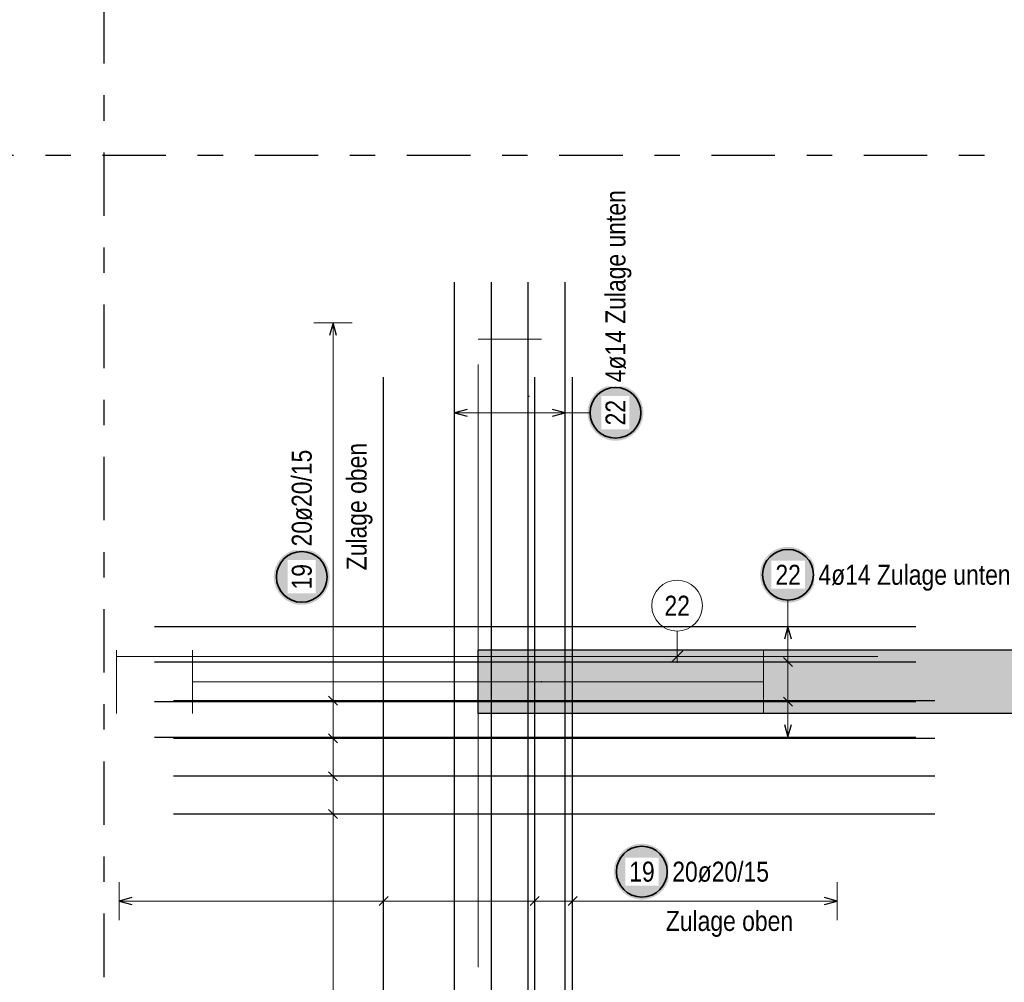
# Model space of a CAD drawing. Header units: millimetres. Extents: x -48 to 49.2, y -6.2 to 26.4.
# Tile 7 of 53: x 7.2 to 11.1, y 2.7 to 6.5. Entities that reach past the tile are written whole.
import ezdxf

# ---------------------------------------------------------------- set-up
doc = ezdxf.new("R2010")
doc.units = ezdxf.units.MM
doc.linetypes.add('DASHDOTX2', pattern=[2, 1, -0.5, 0, -0.5])
for name, color, linetype, lineweight in [('Achsen', 7, 'Continuous', 20), ('Mattenbewehrung', 7, 'Continuous', 20), ('Schraffuren', 7, 'Continuous', 20)]:
    doc.layers.add(name, color=color, linetype=linetype, lineweight=lineweight)
doc.styles.add('Arial Narrow', font='ARIALN.TTF')

msp = doc.modelspace()

# ---------------------------------------------------------------- hatches: boundary and pattern name
at = {"layer": 'Achsen', "lineweight": 25, "true_color": 0xffffff}
for points in [[(9.680112, 4.924256), (9.680045, 4.928095), (9.679844, 4.931929), (9.67951, 4.935754), (9.679042, 4.939565), (9.678441, 4.943358), (9.677708, 4.947127), (9.676845, 4.950868), (9.675851, 4.954576), (9.674728, 4.958248), (9.673478, 4.961878), (9.672102, 4.965463), (9.670602, 4.968997), (9.66898, 4.972477), (9.667236, 4.975898), (9.665375, 4.979256), (9.663397, 4.982547), (9.661306, 4.985767), (9.659104, 4.988913), (9.656793, 4.991979), (9.654377, 4.994963), (9.651858, 4.997861), (9.64924, 5.000669), (9.646525, 5.003384), (9.643717, 5.006002), (9.640819, 5.008521), (9.637835, 5.010937), (9.634769, 5.013248), (9.631623, 5.01545), (9.628403, 5.017542), (9.625112, 5.019519), (9.621754, 5.02138), (9.618333, 5.023124), (9.614853, 5.024746), (9.611319, 5.026246), (9.607734, 5.027622), (9.604104, 5.028872), (9.600432, 5.029995), (9.596724, 5.030989), (9.592982, 5.031852), (9.589213, 5.032585), (9.585421, 5.033186), (9.58161, 5.033654), (9.577785, 5.033988), (9.573951, 5.034189), (9.570112, 5.034256), (9.566273, 5.034189), (9.562439, 5.033988), (9.558614, 5.033654), (9.554803, 5.033186), (9.551011, 5.032585), (9.547242, 5.031852), (9.543501, 5.030989), (9.539792, 5.029995), (9.53612, 5.028872), (9.53249, 5.027622), (9.528905, 5.026246), (9.525371, 5.024746), (9.521891, 5.023124), (9.51847, 5.02138), (9.515112, 5.019519), (9.511821, 5.017542), (9.508601, 5.01545), (9.505456, 5.013248), (9.502389, 5.010937), (9.499406, 5.008521), (9.496508, 5.006002), (9.4937, 5.003384), (9.490985, 5.000669), (9.488366, 4.997861), (9.485847, 4.994963), (9.483431, 4.991979), (9.48112, 4.988913), (9.478918, 4.985767), (9.476827, 4.982547), (9.474849, 4.979256), (9.472988, 4.975898), (9.471245, 4.972477), (9.469622, 4.968997), (9.468122, 4.965463), (9.466746, 4.961878), (9.465496, 4.958248), (9.464373, 4.954576), (9.46338, 4.950868), (9.462516, 4.947127), (9.461783, 4.943358), (9.461183, 4.939565), (9.460715, 4.935754), (9.46038, 4.931929), (9.460179, 4.928095), (9.460112, 4.924256), (9.460179, 4.920417), (9.46038, 4.916583), (9.460715, 4.912758), (9.461183, 4.908947), (9.461783, 4.905155), (9.462516, 4.901386), (9.46338, 4.897645), (9.464373, 4.893936), (9.465496, 4.890264), (9.466746, 4.886634), (9.468122, 4.88305), (9.469622, 4.879515), (9.471245, 4.876035), (9.472988, 4.872614), (9.474849, 4.869256), (9.476827, 4.865965), (9.478918, 4.862745), (9.48112, 4.8596), (9.483431, 4.856533), (9.485847, 4.85355), (9.488366, 4.850652), (9.490985, 4.847844), (9.4937, 4.845129), (9.496508, 4.84251), (9.499406, 4.839991), (9.502389, 4.837575), (9.505456, 4.835264), (9.508601, 4.833062), (9.511821, 4.830971), (9.515112, 4.828993), (9.51847, 4.827132), (9.521891, 4.825389), (9.525371, 4.823766), (9.528905, 4.822266), (9.53249, 4.82089), (9.53612, 4.81964), (9.539792, 4.818517), (9.543501, 4.817524), (9.547242, 4.81666), (9.551011, 4.815927), (9.554803, 4.815327), (9.558614, 4.814859), (9.562439, 4.814524), (9.566273, 4.814323), (9.570112, 4.814256), (9.573951, 4.814323), (9.577785, 4.814524), (9.58161, 4.814859), (9.585421, 4.815327), (9.589213, 4.815927), (9.592982, 4.81666), (9.596724, 4.817524), (9.600432, 4.818517), (9.604104, 4.81964), (9.607734, 4.82089), (9.611319, 4.822266), (9.614853, 4.823766), (9.618333, 4.825389), (9.621754, 4.827132), (9.625112, 4.828993), (9.628403, 4.830971), (9.631623, 4.833062), (9.634769, 4.835264), (9.637835, 4.837575), (9.640819, 4.839991), (9.643717, 4.84251), (9.646525, 4.845129), (9.64924, 4.847844), (9.651858, 4.850652), (9.654377, 4.85355), (9.656793, 4.856533), (9.659104, 4.8596), (9.661306, 4.862745), (9.663397, 4.865965), (9.665375, 4.869256), (9.667236, 4.872614), (9.66898, 4.876035), (9.670602, 4.879515), (9.672102, 4.88305), (9.673478, 4.886634), (9.674728, 4.890264), (9.675851, 4.893936), (9.676845, 4.897645), (9.677708, 4.901386), (9.678441, 4.905155), (9.679042, 4.908947), (9.67951, 4.912758), (9.679844, 4.916583)], [(10.359802, 4.285889), (10.359735, 4.289728), (10.359534, 4.293563), (10.359199, 4.297388), (10.358731, 4.301199), (10.358131, 4.304991), (10.357398, 4.30876), (10.356534, 4.312501), (10.355541, 4.31621), (10.354418, 4.319881), (10.353168, 4.323512), (10.351792, 4.327096), (10.350292, 4.330631), (10.348669, 4.33411), (10.346926, 4.337531), (10.345065, 4.340889), (10.343087, 4.344181), (10.340996, 4.347401), (10.338794, 4.350546), (10.336483, 4.353612), (10.334067, 4.356596), (10.331548, 4.359494), (10.328929, 4.362302), (10.326214, 4.365017), (10.323406, 4.367635), (10.320509, 4.370154), (10.317525, 4.372571), (10.314458, 4.374881), (10.311313, 4.377084), (10.308093, 4.379175), (10.304802, 4.381152), (10.301444, 4.383014), (10.298023, 4.384757), (10.294543, 4.386379), (10.291009, 4.38788), (10.287424, 4.389256), (10.283794, 4.390506), (10.280122, 4.391628), (10.276413, 4.392622), (10.272672, 4.393486), (10.268903, 4.394218), (10.265111, 4.394819), (10.2613, 4.395287), (10.257475, 4.395622), (10.253641, 4.395822), (10.249802, 4.395889), (10.245963, 4.395822), (10.242129, 4.395622), (10.238304, 4.395287), (10.234493, 4.394819), (10.230701, 4.394218), (10.226932, 4.393486), (10.22319, 4.392622), (10.219482, 4.391628), (10.21581, 4.390506), (10.21218, 4.389256), (10.208595, 4.38788), (10.205061, 4.386379), (10.201581, 4.384757), (10.19816, 4.383014), (10.194802, 4.381152), (10.191511, 4.379175), (10.188291, 4.377084), (10.185146, 4.374881), (10.182079, 4.372571), (10.179095, 4.370154), (10.176198, 4.367635), (10.173389, 4.365017), (10.170675, 4.362302), (10.168056, 4.359494), (10.165537, 4.356596), (10.163121, 4.353612), (10.16081, 4.350546), (10.158608, 4.347401), (10.156517, 4.344181), (10.154539, 4.340889), (10.152678, 4.337531), (10.150935, 4.33411), (10.149312, 4.330631), (10.147812, 4.327096), (10.146436, 4.323512), (10.145186, 4.319881), (10.144063, 4.31621), (10.143069, 4.312501), (10.142206, 4.30876), (10.141473, 4.304991), (10.140872, 4.301199), (10.140404, 4.297388), (10.14007, 4.293563), (10.139869, 4.289728), (10.139802, 4.285889), (10.139869, 4.282051), (10.14007, 4.278216), (10.140404, 4.274391), (10.140872, 4.27058), (10.141473, 4.266788), (10.142206, 4.263019), (10.143069, 4.259278), (10.144063, 4.255569), (10.145186, 4.251898), (10.146436, 4.248267), (10.147812, 4.244683), (10.149312, 4.241148), (10.150935, 4.237669), (10.152678, 4.234248), (10.154539, 4.230889), (10.156517, 4.227598), (10.158608, 4.224378), (10.16081, 4.221233), (10.163121, 4.218167), (10.165537, 4.215183), (10.168056, 4.212285), (10.170675, 4.209477), (10.173389, 4.206762), (10.176198, 4.204144), (10.179095, 4.201625), (10.182079, 4.199208), (10.185146, 4.196898), (10.188291, 4.194695), (10.191511, 4.192604), (10.194802, 4.190627), (10.19816, 4.188765), (10.201581, 4.187022), (10.205061, 4.185399), (10.208595, 4.183899), (10.21218, 4.182523), (10.21581, 4.181273), (10.219482, 4.180151), (10.22319, 4.179157), (10.226932, 4.178293), (10.230701, 4.177561), (10.234493, 4.17696), (10.238304, 4.176492), (10.242129, 4.176157), (10.245963, 4.175956), (10.249802, 4.175889), (10.253641, 4.175956), (10.257475, 4.176157), (10.2613, 4.176492), (10.265111, 4.17696), (10.268903, 4.177561), (10.272672, 4.178293), (10.276413, 4.179157), (10.280122, 4.180151), (10.283794, 4.181273), (10.287424, 4.182523), (10.291009, 4.183899), (10.294543, 4.185399), (10.298023, 4.187022), (10.301444, 4.188765), (10.304802, 4.190627), (10.308093, 4.192604), (10.311313, 4.194695), (10.314458, 4.196898), (10.317525, 4.199208), (10.320509, 4.201625), (10.323406, 4.204144), (10.326214, 4.206762), (10.328929, 4.209477), (10.331548, 4.212285), (10.334067, 4.215183), (10.336483, 4.218167), (10.338794, 4.221233), (10.340996, 4.224378), (10.343087, 4.227598), (10.345065, 4.230889), (10.346926, 4.234248), (10.348669, 4.237669), (10.350292, 4.241148), (10.351792, 4.244683), (10.353168, 4.248267), (10.354418, 4.251898), (10.355541, 4.255569), (10.356534, 4.259278), (10.357398, 4.263019), (10.358131, 4.266788), (10.358731, 4.27058), (10.359199, 4.274391), (10.359534, 4.278216)]]:
    msp.add_hatch(color=7, dxfattribs=at).paths.add_polyline_path(points)
at = {"layer": 'Schraffuren', "lineweight": 25, "true_color": 0xffffff}
for points in [[(8.443767, 4.277504), (8.4437, 4.281343), (8.443499, 4.285178), (8.443165, 4.289002), (8.442697, 4.292813), (8.442096, 4.296606), (8.441363, 4.300375), (8.4405, 4.304116), (8.439506, 4.307824), (8.438383, 4.311496), (8.437133, 4.315127), (8.435757, 4.318711), (8.434257, 4.322245), (8.432635, 4.325725), (8.430891, 4.329146), (8.42903, 4.332504), (8.427052, 4.335795), (8.424961, 4.339016), (8.422759, 4.342161), (8.420448, 4.345227), (8.418032, 4.348211), (8.415513, 4.351109), (8.412895, 4.353917), (8.41018, 4.356632), (8.407372, 4.35925), (8.404474, 4.361769), (8.40149, 4.364186), (8.398424, 4.366496), (8.395278, 4.368698), (8.392058, 4.37079), (8.388767, 4.372767), (8.385409, 4.374629), (8.381988, 4.376372), (8.378508, 4.377994), (8.374974, 4.379495), (8.371389, 4.380871), (8.367759, 4.382121), (8.364087, 4.383243), (8.360379, 4.384237), (8.356637, 4.385101), (8.352868, 4.385833), (8.349076, 4.386434), (8.345265, 4.386902), (8.34144, 4.387236), (8.337606, 4.387437), (8.333767, 4.387504), (8.329928, 4.387437), (8.326094, 4.387236), (8.322269, 4.386902), (8.318458, 4.386434), (8.314666, 4.385833), (8.310897, 4.385101), (8.307156, 4.384237), (8.303447, 4.383243), (8.299775, 4.382121), (8.296145, 4.380871), (8.29256, 4.379495), (8.289026, 4.377994), (8.285546, 4.376372), (8.282125, 4.374629), (8.278767, 4.372767), (8.275476, 4.37079), (8.272256, 4.368698), (8.269111, 4.366496), (8.266044, 4.364186), (8.263061, 4.361769), (8.260163, 4.35925), (8.257355, 4.356632), (8.25464, 4.353917), (8.252021, 4.351109), (8.249502, 4.348211), (8.247086, 4.345227), (8.244775, 4.342161), (8.242573, 4.339016), (8.240482, 4.335795), (8.238504, 4.332504), (8.236643, 4.329146), (8.2349, 4.325725), (8.233277, 4.322245), (8.231777, 4.318711), (8.230401, 4.315127), (8.229151, 4.311496), (8.228028, 4.307824), (8.227035, 4.304116), (8.226171, 4.300375), (8.225438, 4.296606), (8.224838, 4.292813), (8.22437, 4.289002), (8.224035, 4.285178), (8.223834, 4.281343), (8.223767, 4.277504), (8.223834, 4.273665), (8.224035, 4.269831), (8.22437, 4.266006), (8.224838, 4.262195), (8.225438, 4.258403), (8.226171, 4.254634), (8.227035, 4.250893), (8.228028, 4.247184), (8.229151, 4.243512), (8.230401, 4.239882), (8.231777, 4.236298), (8.233277, 4.232763), (8.2349, 4.229284), (8.236643, 4.225862), (8.238504, 4.222504), (8.240482, 4.219213), (8.242573, 4.215993), (8.244775, 4.212848), (8.247086, 4.209782), (8.249502, 4.206798), (8.252021, 4.2039), (8.25464, 4.201092), (8.257355, 4.198377), (8.260163, 4.195758), (8.263061, 4.193239), (8.266044, 4.190823), (8.269111, 4.188512), (8.272256, 4.18631), (8.275476, 4.184219), (8.278767, 4.182242), (8.282125, 4.18038), (8.285546, 4.178637), (8.289026, 4.177014), (8.29256, 4.175514), (8.296145, 4.174138), (8.299775, 4.172888), (8.303447, 4.171766), (8.307156, 4.170772), (8.310897, 4.169908), (8.314666, 4.169175), (8.318458, 4.168575), (8.322269, 4.168107), (8.326094, 4.167772), (8.329928, 4.167571), (8.333767, 4.167504), (8.337606, 4.167571), (8.34144, 4.167772), (8.345265, 4.168107), (8.349076, 4.168575), (8.352868, 4.169175), (8.356637, 4.169908), (8.360379, 4.170772), (8.364087, 4.171766), (8.367759, 4.172888), (8.371389, 4.174138), (8.374974, 4.175514), (8.378508, 4.177014), (8.381988, 4.178637), (8.385409, 4.18038), (8.388767, 4.182242), (8.392058, 4.184219), (8.395278, 4.18631), (8.398424, 4.188512), (8.40149, 4.190823), (8.404474, 4.193239), (8.407372, 4.195758), (8.41018, 4.198377), (8.412895, 4.201092), (8.415513, 4.2039), (8.418032, 4.206798), (8.420448, 4.209782), (8.422759, 4.212848), (8.424961, 4.215993), (8.427052, 4.219213), (8.42903, 4.222504), (8.430891, 4.225862), (8.432635, 4.229284), (8.434257, 4.232763), (8.435757, 4.236298), (8.437133, 4.239882), (8.438383, 4.243512), (8.439506, 4.247184), (8.4405, 4.250893), (8.441363, 4.254634), (8.442096, 4.258403), (8.442697, 4.262195), (8.443165, 4.266006), (8.443499, 4.269831)], [(9.783884, 3.115781), (9.783817, 3.11962), (9.783616, 3.123454), (9.783282, 3.127279), (9.782814, 3.13109), (9.782213, 3.134882), (9.78148, 3.138651), (9.780617, 3.142392), (9.779623, 3.146101), (9.7785, 3.149773), (9.77725, 3.153403), (9.775874, 3.156988), (9.774374, 3.160522), (9.772752, 3.164002), (9.771008, 3.167423), (9.769147, 3.170781), (9.76717, 3.174072), (9.765078, 3.177292), (9.762876, 3.180437), (9.760565, 3.183504), (9.758149, 3.186487), (9.75563, 3.189385), (9.753012, 3.192193), (9.750297, 3.194908), (9.747489, 3.197527), (9.744591, 3.200046), (9.741607, 3.202462), (9.738541, 3.204773), (9.735395, 3.206975), (9.732175, 3.209066), (9.728884, 3.211044), (9.725526, 3.212905), (9.722105, 3.214648), (9.718625, 3.216271), (9.715091, 3.217771), (9.711506, 3.219147), (9.707876, 3.220397), (9.704204, 3.22152), (9.700496, 3.222513), (9.696755, 3.223377), (9.692986, 3.22411), (9.689193, 3.22471), (9.685382, 3.225178), (9.681557, 3.225513), (9.677723, 3.225714), (9.673884, 3.225781), (9.670045, 3.225714), (9.666211, 3.225513), (9.662386, 3.225178), (9.658575, 3.22471), (9.654783, 3.22411), (9.651014, 3.223377), (9.647273, 3.222513), (9.643564, 3.22152), (9.639892, 3.220397), (9.636262, 3.219147), (9.632678, 3.217771), (9.629143, 3.216271), (9.625663, 3.214648), (9.622242, 3.212905), (9.618884, 3.211044), (9.615593, 3.209066), (9.612373, 3.206975), (9.609228, 3.204773), (9.606162, 3.202462), (9.603178, 3.200046), (9.60028, 3.197527), (9.597472, 3.194908), (9.594757, 3.192193), (9.592138, 3.189385), (9.589619, 3.186487), (9.587203, 3.183504), (9.584892, 3.180437), (9.58269, 3.177292), (9.580599, 3.174072), (9.578621, 3.170781), (9.57676, 3.167423), (9.575017, 3.164002), (9.573394, 3.160522), (9.571894, 3.156988), (9.570518, 3.153403), (9.569268, 3.149773), (9.568145, 3.146101), (9.567152, 3.142392), (9.566288, 3.138651), (9.565555, 3.134882), (9.564955, 3.13109), (9.564487, 3.127279), (9.564152, 3.123454), (9.563951, 3.11962), (9.563884, 3.115781), (9.563951, 3.111942), (9.564152, 3.108108), (9.564487, 3.104283), (9.564955, 3.100472), (9.565555, 3.09668), (9.566288, 3.092911), (9.567152, 3.089169), (9.568145, 3.085461), (9.569268, 3.081789), (9.570518, 3.078159), (9.571894, 3.074574), (9.573394, 3.07104), (9.575017, 3.06756), (9.57676, 3.064139), (9.578621, 3.060781), (9.580599, 3.05749), (9.58269, 3.05427), (9.584892, 3.051124), (9.587203, 3.048058), (9.589619, 3.045074), (9.592138, 3.042176), (9.594757, 3.039368), (9.597472, 3.036653), (9.60028, 3.034035), (9.603178, 3.031516), (9.606162, 3.0291), (9.609228, 3.026789), (9.612373, 3.024587), (9.615593, 3.022496), (9.618884, 3.020518), (9.622242, 3.018657), (9.625663, 3.016913), (9.629143, 3.015291), (9.632678, 3.013791), (9.636262, 3.012415), (9.639892, 3.011165), (9.643564, 3.010042), (9.647273, 3.009048), (9.651014, 3.008185), (9.654783, 3.007452), (9.658575, 3.006851), (9.662386, 3.006383), (9.666211, 3.006049), (9.670045, 3.005848), (9.673884, 3.005781), (9.677723, 3.005848), (9.681557, 3.006049), (9.685382, 3.006383), (9.689193, 3.006851), (9.692986, 3.007452), (9.696755, 3.008185), (9.700496, 3.009048), (9.704204, 3.010042), (9.707876, 3.011165), (9.711506, 3.012415), (9.715091, 3.013791), (9.718625, 3.015291), (9.722105, 3.016913), (9.725526, 3.018657), (9.728884, 3.020518), (9.732175, 3.022496), (9.735395, 3.024587), (9.738541, 3.026789), (9.741607, 3.0291), (9.744591, 3.031516), (9.747489, 3.034035), (9.750297, 3.036653), (9.753012, 3.039368), (9.75563, 3.042176), (9.758149, 3.045074), (9.760565, 3.048058), (9.762876, 3.051124), (9.765078, 3.05427), (9.76717, 3.05749), (9.769147, 3.060781), (9.771008, 3.064139), (9.772752, 3.06756), (9.774374, 3.07104), (9.775874, 3.074574), (9.77725, 3.078159), (9.7785, 3.081789), (9.779623, 3.085461), (9.780617, 3.089169), (9.78148, 3.092911), (9.782213, 3.09668), (9.782814, 3.100472), (9.783282, 3.104283), (9.783616, 3.108108)]]:
    msp.add_hatch(color=7, dxfattribs=at).paths.add_polyline_path(points)
at = {"layer": 'Schraffuren', "lineweight": 25, "true_color": 0xd7ffd7}
msp.add_hatch(color=254, dxfattribs=at).paths.add_polyline_path([(12.028764, 3.989131), (12.028764, 3.739131), (9.028764, 3.739131), (9.028764, 3.989131)])

# ---------------------------------------------------------------- linework, layer by layer
at = {"layer": 'Achsen', "color": 3, "linetype": 'DASHDOTX2', "lineweight": 25, "ltscale": 0.25}
for p, q in [((7.553775, 19.150591), (7.553775, 0.225215)), ((1.548578, 5.939131), (14.028942, 5.939131))]:
    msp.add_line(p, q, dxfattribs=at)
at = {"layer": 'Achsen', "color": 3, "linetype": 'Continuous', "lineweight": 25}
for p, q in [((8.935764, 2.439131), (8.935764, 5.439131)), ((9.081097, 2.439131), (9.081097, 5.439131)), ((9.226431, 2.439131), (9.226431, 5.439131)), ((9.371764, 2.439131), (9.371764, 5.439131)), ((8.985764, 4.937654), (8.935764, 4.924256)), ((9.371764, 4.924256), (9.321764, 4.937654)), ((8.935764, 4.924256), (8.985764, 4.910859)), ((9.321764, 4.910859), (9.371764, 4.924256)), ((7.753764, 4.082131), (10.753764, 4.082131)), ((10.249802, 4.082131), (10.236404, 4.032131)), ((10.263199, 4.032131), (10.249802, 4.082131)), ((10.26748, 3.924453), (10.232124, 3.959809)), ((7.753764, 3.942131), (10.753764, 3.942131)), ((10.26748, 3.768453), (10.232124, 3.803809)), ((7.753764, 3.786131), (10.753764, 3.786131)), ((10.236404, 3.696131), (10.249802, 3.646131)), ((10.249802, 3.646131), (10.263199, 3.696131)), ((7.753764, 3.646131), (10.753764, 3.646131))]:
    msp.add_line(p, q, dxfattribs=at)
at = {"layer": 'Achsen', "color": 9, "linetype": 'Continuous', "lineweight": 0}
for p, q in [((9.028764, 5.214131), (9.278764, 5.214131)), ((9.812766, 4.064005), (9.812766, 3.939131)), ((7.603764, 3.739131), (7.603764, 3.989131)), ((7.603764, 3.964131), (7.603764, 3.964131)), ((7.603764, 3.964131), (10.603764, 3.964131)), ((9.790669, 3.942034), (9.834864, 3.986228))]:
    msp.add_line(p, q, dxfattribs=at)
at = {"layer": 'Achsen', "color": 5, "linetype": 'Continuous', "lineweight": 18}
for p, q in [((8.935764, 4.999256), (8.935764, 4.849256)), ((9.371764, 4.849256), (9.371764, 4.999256)), ((8.935764, 4.924256), (9.371764, 4.924256)), ((9.470112, 4.924256), (9.371764, 4.924256)), ((10.249802, 4.185889), (10.249802, 4.082131)), ((10.324802, 4.082131), (10.174802, 4.082131)), ((10.249802, 4.082131), (10.249802, 3.646131)), ((10.324802, 3.942131), (10.174802, 3.942131)), ((10.324802, 3.786131), (10.174802, 3.786131)), ((10.174802, 3.646131), (10.324802, 3.646131))]:
    msp.add_line(p, q, dxfattribs=at)
at = {"layer": 'Achsen', "color": 2, "linetype": 'Continuous', "lineweight": 35}
for centre in [(9.570112, 4.924256), (10.249802, 4.285889)]:
    msp.add_circle(centre, 0.1, dxfattribs=at)
at = {"layer": 'Achsen', "color": 9, "linetype": 'Continuous', "lineweight": 0}
for centre, radius in [((9.812766, 4.164005), 0.1), ((9.278764, 3.864131), 0.00111)]:
    msp.add_circle(centre, radius, dxfattribs=at)
at = {"layer": 'Mattenbewehrung', "color": 3, "linetype": 'Continuous', "lineweight": 25}
for p, q in [((12.028764, 3.989131), (9.028764, 3.989131)), ((9.028764, 3.739131), (9.028764, 3.989131)), ((12.028764, 3.739131), (9.028764, 3.739131))]:
    msp.add_line(p, q, dxfattribs=at)
at = {"layer": 'Schraffuren', "color": 5, "linetype": 'Continuous', "lineweight": 18}
for p, q in [((8.532079, 5.279129), (8.382079, 5.279129)), ((8.457079, 2.449131), (8.457079, 5.279129)), ((8.382079, 3.789656), (8.532079, 3.789656)), ((8.382079, 3.640709), (8.532079, 3.640709)), ((8.382079, 3.491762), (8.532079, 3.491762)), ((8.382079, 3.342815), (8.532079, 3.342815)), ((7.613764, 3.075), (7.613764, 2.925)), ((8.656395, 3.075), (8.656395, 2.925)), ((9.252184, 3.075), (9.252184, 2.925)), ((9.401131, 3.075), (9.401131, 2.925)), ((10.443762, 2.925), (10.443762, 3.075)), ((7.613764, 3), (10.443762, 3))]:
    msp.add_line(p, q, dxfattribs=at)
at = {"layer": 'Schraffuren', "color": 3, "linetype": 'Continuous', "lineweight": 25}
for p, q in [((8.457079, 5.279129), (8.443681, 5.229129)), ((8.470476, 5.229129), (8.457079, 5.279129)), ((8.656395, 2.064131), (8.656395, 5.064131)), ((9.252184, 2.064131), (9.252184, 5.064131)), ((9.401131, 2.064131), (9.401131, 5.064131)), ((8.439401, 3.807334), (8.474756, 3.771979)), ((10.828764, 3.789656), (7.828764, 3.789656)), ((8.439401, 3.658387), (8.474756, 3.623032)), ((10.828764, 3.640709), (7.828764, 3.640709)), ((8.439401, 3.50944), (8.474756, 3.474084)), ((10.828764, 3.491762), (7.828764, 3.491762)), ((10.828764, 3.342815), (7.828764, 3.342815)), ((8.439401, 3.360492), (8.474756, 3.325137)), ((7.663764, 3.013397), (7.613764, 3)), ((7.613764, 3), (7.663764, 2.986603)), ((8.674073, 3.017678), (8.638717, 2.982322)), ((9.269862, 3.017678), (9.234507, 2.982322)), ((9.418809, 3.017678), (9.383454, 2.982322)), ((10.443762, 3), (10.393762, 3.013397)), ((10.393762, 2.986603), (10.443762, 3))]:
    msp.add_line(p, q, dxfattribs=at)
at = {"layer": 'Schraffuren', "color": 9, "linetype": 'Continuous', "lineweight": 0}
for p, q in [((9.028764, 3.864131), (9.028764, 5.114131)), ((9.028764, 4.989131), (9.028764, 2.739131)), ((7.903764, 3.739131), (7.903764, 3.989131)), ((10.153764, 3.739131), (10.153764, 3.989131)), ((7.903764, 3.864131), (10.153764, 3.864131))]:
    msp.add_line(p, q, dxfattribs=at)
msp.add_circle((9.228563, 4.989131), 0.00111, dxfattribs=at)
at = {"layer": 'Schraffuren', "color": 2, "linetype": 'Continuous', "lineweight": 35}
for centre in [(8.333767, 4.277504), (9.673884, 3.115781)]:
    msp.add_circle(centre, 0.1, dxfattribs=at)

# ---------------------------------------------------------------- texts
at = {"layer": 'Achsen', "color": 9, "lineweight": 0, "insert": (9.763154, 4.20338), "char_height": 0.07875, "attachment_point": 1, "line_spacing_factor": 0.9, "style": 'Arial Narrow'}
msp.add_mtext('22', dxfattribs=at)
at = {"layer": 'Schraffuren', "color": 2, "lineweight": 35, "style": 'Arial Narrow'}
msp.add_text('Zulage oben', height=0.07875, rotation=90, dxfattribs=at).set_placement((8.589245, 4.303707))
msp.add_text('Zulage oben', height=0.07875, dxfattribs=at).set_placement((9.768373, 2.882203))

# ---------------------------------------------------------------- next in the draw order: texts
at = {"layer": 'Achsen', "color": 2, "lineweight": 35, "char_height": 0.07875, "attachment_point": 1, "rotation": 90, "line_spacing_factor": 0.9, "style": 'Arial Narrow', "bg_fill": 3, "box_fill_scale": 1.2, "bg_fill_color": 256, "bg_fill_true_color": 13158600, "bg_fill_transparency": 0}
for s, insert in [('4ø14 Zulage unten', (9.530737, 5.044256)), ('22', (9.530737, 4.874644))]:
    msp.add_mtext(s, dxfattribs=dict(at, insert=insert))
at = {"layer": 'Achsen', "color": 2, "lineweight": 35, "char_height": 0.07875, "attachment_point": 1, "line_spacing_factor": 0.9, "style": 'Arial Narrow', "bg_fill": 3, "box_fill_scale": 1.2, "bg_fill_color": 256, "bg_fill_true_color": 13158600, "bg_fill_transparency": 0}
for s, insert in [('22', (10.200189, 4.325264)), ('4ø14 Zulage unten', (10.369802, 4.325264))]:
    msp.add_mtext(s, dxfattribs=dict(at, insert=insert))
at = {"layer": 'Schraffuren', "color": 2, "lineweight": 35, "char_height": 0.07875, "attachment_point": 1, "rotation": 90, "line_spacing_factor": 0.9, "style": 'Arial Narrow', "bg_fill": 3, "box_fill_scale": 1.2, "bg_fill_color": 256, "bg_fill_true_color": 13158600, "bg_fill_transparency": 0}
for s, insert in [('20ø20/15', (8.294392, 4.397504)), ('19', (8.294392, 4.227892))]:
    msp.add_mtext(s, dxfattribs=dict(at, insert=insert))
at = {"layer": 'Schraffuren', "color": 2, "lineweight": 35, "char_height": 0.07875, "attachment_point": 1, "line_spacing_factor": 0.9, "style": 'Arial Narrow', "bg_fill": 3, "box_fill_scale": 1.2, "bg_fill_color": 256, "bg_fill_true_color": 13158600, "bg_fill_transparency": 0}
for s, insert in [('19', (9.624272, 3.155156)), ('20ø20/15', (9.793884, 3.155156))]:
    msp.add_mtext(s, dxfattribs=dict(at, insert=insert))

doc.saveas('drawing.dxf')
